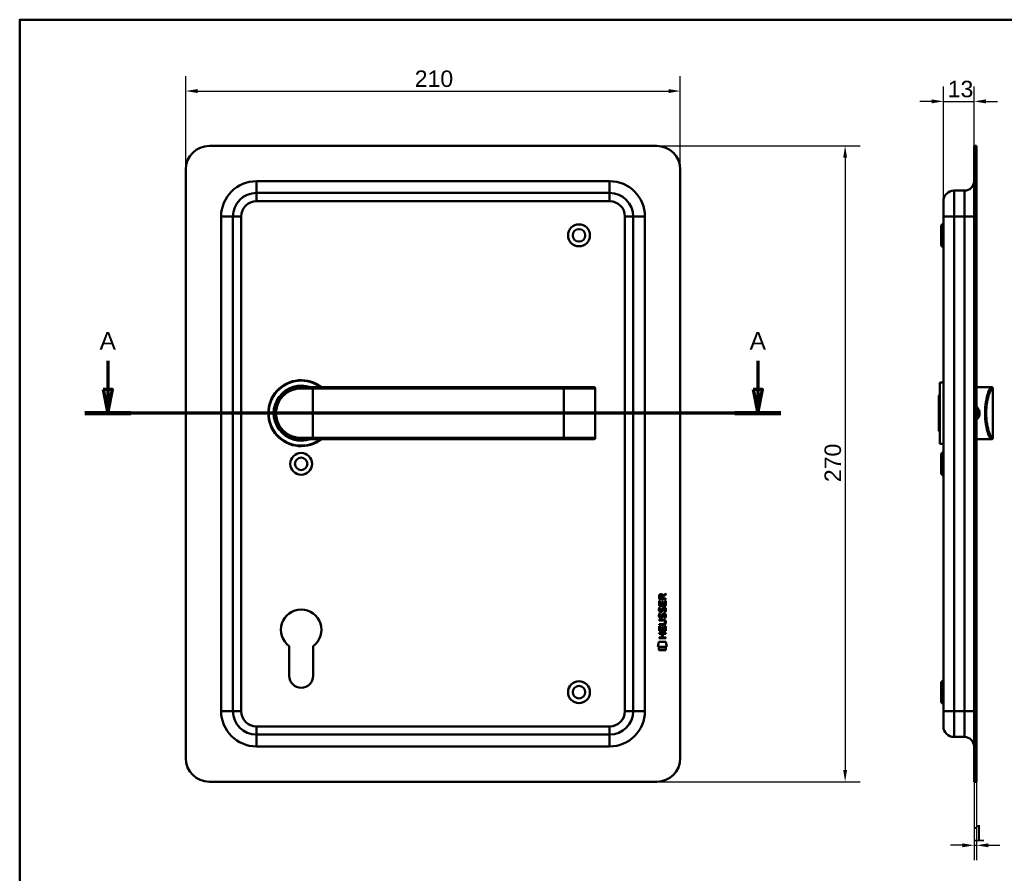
# Model space of a CAD drawing. Header units: millimetres. Extents: x 20 to 833, y 20 to 574.
# Tile 3 of 4: x 20 to 438, y 212 to 574. Entities that reach past the tile are written whole.
import ezdxf

# ---------------------------------------------------------------- set-up
doc = ezdxf.new("R2010")
doc.units = ezdxf.units.MM
doc.header["$LTSCALE"] = 2
for name, color, linetype, lineweight in [('Bemaßungen(DIN)', 7, 'Continuous', 25), ('Schnittansichtslinien(DIN)', 7, 'Continuous', 70), ('Sichtbare Kanten(DIN)', 7, 'Continuous', 50), ('Sichtbare tangentiale Kanten(DIN)', 7, 'Continuous', 50), ('Skizziergeometrie(DIN)', 7, 'Continuous', 50)]:
    doc.layers.add(name, color=color, linetype=linetype, lineweight=lineweight)
doc.styles.add('Aktuell-DINGroßer Text', font='arial.ttf')
doc.styles.add('STANDARD-DIN~0', font='arial.ttf')
doc.dimstyles.new('CAD-LAN', dxfattribs={"dimscale": 2, "dimtxt": 3.5, "dimasz": 2.5, "dimexe": 3.175, "dimexo": 0, "dimgap": 0.8, "dimtad": 1, "dimrnd": 1e-08, "dimtxsty": 'STANDARD-DIN~0', "dimcen": 0.09, "dimdle": 10, "dimclrd": 250, "dimclre": 250, "dimclrt": 250, "dimadec": 0, "dimazin": 2, "dimtfac": 1, "dimtmove": 0, "dimatfit": 3, "dimfxl": 1, "dimtolj": 1, "dimtzin": 0, "dimlwd": 25, "dimlwe": 25, "dimarcsym": 0})

# ---------------------------------------------------------------- blocks, each defined once
blk = doc.blocks.new('Ränder Standardrahmen')
at = {"layer": 'Skizziergeometrie(DIN)', "flags": 128}
blk.add_lwpolyline([(10, 10), (10, 287), (410, 287), (410, 10), (10, 10)], dxfattribs=at)
blk = doc.blocks.new('*D19')
at = {"layer": 'Bemaßungen(DIN)', "color": 250, "linetype": 'Continuous', "lineweight": 25, "true_color": 0x3f3f3f, "transparency": 16777216}
for p, q in [((412.31, 496.92), (412.31, 545.67)), ((425.31, 520.42), (425.31, 545.67)), ((407.31, 539.32), (402.31, 539.32)), ((412.31, 539.32), (425.31, 539.32)), ((430.31, 539.32), (435.31, 539.32))]:
    blk.add_line(p, q, dxfattribs=at)
at = {"layer": 'Bemaßungen(DIN)', "color": 250, "linetype": 'Continuous', "true_color": 0x3f3f3f, "transparency": 16777216}
for points in [[(407.31, 540.15), (407.31, 538.48), (412.31, 539.32)], [(430.31, 540.15), (430.31, 538.48), (425.31, 539.32)]]:
    blk.add_solid(points, dxfattribs=at)
at = {"layer": 'Defpoints', "color": 0, "linetype": 'Continuous', "transparency": 16777216}
for p in [(425.31, 539.32), (425.31, 520.42), (412.31, 496.92)]:
    blk.add_point(p, dxfattribs=at)
at = {"layer": 'Bemaßungen(DIN)', "color": 250, "linetype": 'Continuous', "lineweight": 25, "true_color": 0x3f3f3f, "transparency": 16777216, "insert": (414.12, 548.07), "char_height": 7, "attachment_point": 1, "style": 'STANDARD-DIN~0'}
blk.add_mtext('\\A1;13', dxfattribs=at)
blk = doc.blocks.new('*D20')
at = {"layer": 'Bemaßungen(DIN)', "color": 250, "linetype": 'Continuous', "lineweight": 25, "true_color": 0x3f3f3f, "transparency": 16777216}
for p, q in [((425.31, 250.42), (425.31, 217.07)), ((426.31, 250.42), (426.31, 217.07)), ((420.31, 223.42), (415.31, 223.42)), ((425.31, 223.42), (426.31, 223.42)), ((431.31, 223.42), (436.31, 223.42))]:
    blk.add_line(p, q, dxfattribs=at)
at = {"layer": 'Bemaßungen(DIN)', "color": 250, "linetype": 'Continuous', "true_color": 0x3f3f3f, "transparency": 16777216}
for points in [[(420.31, 224.25), (420.31, 222.59), (425.31, 223.42)], [(431.31, 224.25), (431.31, 222.59), (426.31, 223.42)]]:
    blk.add_solid(points, dxfattribs=at)
at = {"layer": 'Defpoints', "color": 0, "linetype": 'Continuous', "transparency": 16777216}
for p in [(425.31, 250.42), (426.31, 250.42), (426.31, 223.42)]:
    blk.add_point(p, dxfattribs=at)
at = {"layer": 'Bemaßungen(DIN)', "color": 250, "linetype": 'Continuous', "lineweight": 25, "true_color": 0x3f3f3f, "transparency": 16777216, "insert": (424.52, 232.05), "char_height": 7, "attachment_point": 1, "style": 'STANDARD-DIN~0'}
blk.add_mtext('\\A1;1', dxfattribs=at)
blk = doc.blocks.new('*D21')
at = {"layer": 'Bemaßungen(DIN)', "color": 250, "linetype": 'Continuous', "lineweight": 25, "true_color": 0x3f3f3f, "transparency": 16777216}
for p, q in [((90.55, 510.42), (90.55, 550.05)), ((300.55, 510.42), (300.55, 550.05)), ((95.55, 543.7), (295.55, 543.7))]:
    blk.add_line(p, q, dxfattribs=at)
at = {"layer": 'Bemaßungen(DIN)', "color": 250, "linetype": 'Continuous', "true_color": 0x3f3f3f, "transparency": 16777216}
for points in [[(95.55, 544.53), (95.55, 542.86), (90.55, 543.7)], [(295.55, 544.53), (295.55, 542.86), (300.55, 543.7)]]:
    blk.add_solid(points, dxfattribs=at)
at = {"layer": 'Defpoints', "color": 0, "linetype": 'Continuous', "transparency": 16777216}
for p in [(300.55, 543.7), (90.55, 510.42), (300.55, 510.42)]:
    blk.add_point(p, dxfattribs=at)
at = {"layer": 'Bemaßungen(DIN)', "color": 250, "linetype": 'Continuous', "lineweight": 25, "true_color": 0x3f3f3f, "transparency": 16777216, "insert": (187.77, 552.44), "char_height": 7, "attachment_point": 1, "style": 'STANDARD-DIN~0'}
blk.add_mtext('\\A1;210', dxfattribs=at)
blk = doc.blocks.new('*D22')
at = {"layer": 'Bemaßungen(DIN)', "color": 250, "linetype": 'Continuous', "lineweight": 25, "true_color": 0x3f3f3f, "transparency": 16777216}
for p, q in [((290.55, 520.42), (376.9, 520.42)), ((370.55, 515.42), (370.55, 255.42)), ((290.55, 250.42), (376.9, 250.42))]:
    blk.add_line(p, q, dxfattribs=at)
at = {"layer": 'Bemaßungen(DIN)', "color": 250, "linetype": 'Continuous', "true_color": 0x3f3f3f, "transparency": 16777216}
for points in [[(369.71, 515.42), (371.38, 515.42), (370.55, 520.42)], [(369.71, 255.42), (371.38, 255.42), (370.55, 250.42)]]:
    blk.add_solid(points, dxfattribs=at)
at = {"layer": 'Defpoints', "color": 0, "linetype": 'Continuous', "transparency": 16777216}
for p in [(290.55, 520.42), (290.55, 250.42), (370.55, 250.42)]:
    blk.add_point(p, dxfattribs=at)
at = {"layer": 'Bemaßungen(DIN)', "color": 250, "linetype": 'Continuous', "lineweight": 25, "true_color": 0x3f3f3f, "transparency": 16777216, "insert": (361.8, 377.64), "char_height": 7, "attachment_point": 1, "rotation": 90, "style": 'STANDARD-DIN~0'}
blk.add_mtext('\\A1;270', dxfattribs=at)
blk = doc.blocks.new('2DTransSchnitt0')
at = {"layer": 'Schnittansichtslinien(DIN)', "linetype": 'Continuous'}
for p, q in [((28.71, 214.58), (28.71, 208.46)), ((166.75, 214.58), (166.75, 208.46)), ((27.71, 208.46), (28.71, 203.46)), ((29.71, 208.46), (27.71, 208.46)), ((28.71, 208.46), (28.71, 203.46)), ((28.71, 203.46), (29.71, 208.46)), ((165.75, 208.46), (166.75, 203.46)), ((167.75, 208.46), (165.75, 208.46)), ((166.75, 208.46), (166.75, 203.46)), ((166.75, 203.46), (167.75, 208.46)), ((171.62, 203.46), (23.84, 203.46))]:
    blk.add_line(p, q, dxfattribs=at)
at = {"layer": 'Schnittansichtslinien(DIN)', "linetype": 'Continuous', "lineweight": 140}
for p, q in [((33.58, 203.46), (23.84, 203.46)), ((171.62, 203.46), (161.88, 203.46))]:
    blk.add_line(p, q, dxfattribs=at)
at = {"layer": 'Schnittansichtslinien(DIN)', "linetype": 'Continuous', "flags": 128}
for points in [[(27.71, 208.46), (28.71, 203.46), (29.71, 208.46), (27.71, 208.46)], [(165.75, 208.46), (166.75, 203.46), (167.75, 208.46), (165.75, 208.46)]]:
    blk.add_lwpolyline(points, dxfattribs=at)
at = {"layer": 'Schnittansichtslinien(DIN)'}
for points in [[(27.71, 208.46), (28.71, 203.46), (29.71, 208.46), (27.71, 208.46)], [(165.75, 208.46), (166.75, 203.46), (167.75, 208.46), (165.75, 208.46)]]:
    blk.add_solid(points, dxfattribs=at)
at = {"layer": 'Schnittansichtslinien(DIN)', "char_height": 3.73, "attachment_point": 7, "style": 'Aktuell-DINGroßer Text'}
for insert in [(26.96, 216.96), (164.99, 216.96)]:
    blk.add_mtext('A', dxfattribs=dict(at, insert=insert))

msp = doc.modelspace()

# ---------------------------------------------------------------- linework, layer by layer
at = {"layer": 'Sichtbare Kanten(DIN)'}
for p, q in [((290.548, 520.42), (100.548, 520.42)), ((426.306, 520.42), (425.306, 520.42)), ((425.306, 510.42), (425.306, 520.42)), ((426.306, 520.42), (426.306, 510.42)), ((90.548, 510.42), (90.548, 260.42)), ((300.548, 260.42), (300.548, 510.42)), ((425.306, 510.42), (425.306, 260.42)), ((426.306, 510.42), (426.306, 260.42)), ((270.548, 500.42), (120.548, 500.42)), ((421.306, 501.42), (416.806, 501.42)), ((412.306, 490.42), (412.306, 496.92)), ((110.548, 490.42), (110.548, 280.42)), ((280.548, 280.42), (280.548, 490.42)), ((412.306, 490.42), (412.306, 280.42)), ((411.306, 486.67), (412.306, 487.67)), ((411.306, 478.17), (411.306, 486.67)), ((411.306, 478.17), (412.306, 477.17)), ((410.806, 419.92), (410.806, 393.92)), ((410.806, 419.92), (412.306, 419.92)), ((138.932, 417.903), (138.932, 417.903)), ((139.548, 417.92), (144.548, 417.92)), ((251.048, 417.92), (144.548, 417.92)), ((263.922, 417.92), (251.048, 417.92)), ((263.922, 417.92), (263.942, 417.92)), ((264.442, 396.42), (264.442, 417.42)), ((410.306, 414.42), (410.806, 414.92)), ((410.306, 399.42), (410.306, 414.42)), ((426.306, 417.92), (430.806, 417.92)), ((430.806, 417.92), (432.519, 417.92)), ((432.519, 417.92), (432.806, 417.92)), ((433.306, 396.42), (433.306, 417.42)), ((410.306, 399.42), (410.806, 398.92)), ((144.548, 395.92), (139.548, 395.92)), ((144.548, 395.92), (251.048, 395.92)), ((251.048, 395.92), (263.922, 395.92)), ((263.942, 395.92), (263.922, 395.92)), ((410.806, 393.92), (412.306, 393.92)), ((426.306, 395.92), (430.806, 395.92)), ((430.806, 395.92), (432.519, 395.92)), ((432.806, 395.92), (432.519, 395.92)), ((411.306, 389.67), (412.306, 390.67)), ((411.306, 381.17), (411.306, 389.67)), ((411.306, 381.17), (412.306, 380.17)), ((291.528, 325.177), (291.529, 327.181)), ((291.529, 327.181), (291.878, 327.181)), ((291.53, 327.907), (291.532, 329.22)), ((294.388, 327.905), (291.53, 327.907)), ((291.878, 327.181), (291.876, 325.554)), ((291.881, 329.177), (291.88, 328.288)), ((291.88, 328.288), (292.897, 328.287)), ((292.771, 325.553), (292.772, 327)), ((292.772, 327), (293.121, 326.999)), ((292.897, 328.287), (292.898, 329.176)), ((293.121, 326.999), (293.119, 325.553)), ((293.195, 329.537), (294.39, 330.327)), ((293.248, 329.138), (293.247, 328.287)), ((293.247, 328.287), (294.389, 328.286)), ((294.39, 329.893), (293.248, 329.138)), ((294.038, 325.552), (294.039, 327.199)), ((294.039, 327.199), (294.388, 327.199)), ((294.388, 327.199), (294.386, 325.174)), ((294.389, 328.286), (294.388, 327.905)), ((294.39, 330.327), (294.39, 329.893)), ((294.386, 325.174), (291.528, 325.177)), ((291.699, 324.403), (292.038, 324.303)), ((291.876, 325.554), (292.771, 325.553)), ((291.896, 323.071), (291.903, 323.054)), ((292.58, 322.974), (292.591, 322.99)), ((293.119, 325.553), (294.038, 325.552)), ((293.628, 324.1), (293.616, 324.1)), ((291.523, 318.949), (291.523, 319.326)), ((291.523, 319.326), (293.169, 319.325)), ((293.192, 318.948), (291.523, 318.949)), ((291.697, 321.856), (292.036, 321.756)), ((291.894, 320.525), (291.901, 320.507)), ((292.578, 320.427), (292.589, 320.444)), ((293.626, 321.553), (293.614, 321.553)), ((294.072, 318.163), (294.072, 318.172)), ((291.517, 313.269), (291.517, 313.646)), ((291.517, 313.646), (294.376, 313.643)), ((291.519, 314.439), (291.521, 316.443)), ((294.378, 314.437), (291.519, 314.439)), ((291.521, 317.014), (291.521, 317.391)), ((291.521, 317.391), (293.191, 317.39)), ((293.167, 317.013), (291.521, 317.014)), ((291.521, 316.443), (291.869, 316.443)), ((291.869, 316.443), (291.868, 314.816)), ((291.868, 314.816), (292.763, 314.815)), ((292.763, 314.815), (292.764, 316.262)), ((292.764, 316.262), (293.112, 316.262)), ((293.112, 316.262), (293.111, 314.815)), ((293.111, 314.815), (294.03, 314.814)), ((294.03, 314.814), (294.031, 316.461)), ((294.031, 316.461), (294.379, 316.461)), ((294.376, 313.643), (294.376, 313.266)), ((294.379, 316.461), (294.378, 314.437)), ((290.984, 307.757), (291.443, 309.89)), ((291.443, 309.89), (294.449, 309.887)), ((291.515, 311.334), (291.516, 311.711)), ((294.374, 311.332), (291.515, 311.334)), ((291.516, 311.711), (292.759, 311.71)), ((292.76, 313.268), (291.517, 313.269)), ((292.759, 311.71), (292.76, 313.268)), ((293.116, 313.267), (293.115, 311.71)), ((293.115, 311.71), (294.374, 311.709)), ((294.376, 313.266), (293.116, 313.267)), ((294.374, 311.709), (294.374, 311.332)), ((294.449, 309.887), (294.899, 307.754)), ((134.448, 295.42), (134.448, 307.996)), ((144.648, 307.996), (144.648, 295.42)), ((294.899, 307.754), (290.984, 307.757)), ((291.443, 306.329), (291.444, 307.471)), ((294.44, 306.327), (291.443, 306.329)), ((291.444, 307.471), (294.441, 307.469)), ((294.441, 307.469), (294.44, 306.327)), ((411.306, 292.67), (412.306, 293.67)), ((411.306, 284.17), (411.306, 292.67)), ((411.306, 284.17), (412.306, 283.17)), ((412.306, 273.92), (412.306, 280.42)), ((120.548, 270.42), (270.548, 270.42)), ((421.306, 269.42), (416.806, 269.42)), ((425.306, 250.42), (425.306, 260.42)), ((426.306, 260.42), (426.306, 250.42)), ((100.548, 250.42), (290.548, 250.42)), ((425.306, 250.42), (426.306, 250.42))]:
    msp.add_line(p, q, dxfattribs=at)
for centre, radius in [((257.548, 482.42), 4.65), ((257.548, 482.42), 2.65), ((139.548, 385.42), 4.65), ((139.548, 385.42), 2.65), ((257.548, 288.42), 4.65), ((257.548, 288.42), 2.65)]:
    msp.add_circle(centre, radius, dxfattribs=at)
for centre, radius, start, end in [((100.548, 510.42), 10, 90, 180), ((290.548, 510.42), 10, 0, 90), ((421.306, 505.42), 4, 270, 0), ((120.548, 490.42), 10, 90, 180), ((270.548, 490.42), 10, 0, 90), ((416.806, 496.92), 4.5, 90, 180), ((139.548, 406.92), 14, 51.78679, 308.21321), ((139.548, 406.92), 13.8, 52.8542, 307.1458), ((139.548, 406.92), 11.7, 70.08028, 289.91972), ((139.548, 406.92), 11.6, 71.49137, 288.50863), ((139.548, 406.92), 11.5, 73.04257, 286.95743), ((139.548, 406.92), 11.3, 76.76803, 283.23197), ((127.225, 419.619), 8.678, 339.58557, 339.58805), ((127.225, 419.619), 8.678, 343.58855, 343.59762), ((137.317, 417.029), 0.85, 144.22686, 144.41082), ((137.317, 417.029), 0.85, 60.5317, 60.67321), ((263.942, 417.42), 0.5, 0, 90), ((432.806, 417.42), 0.5, 0, 90), ((263.942, 396.42), 0.5, 270, 0), ((432.806, 396.42), 0.5, 270, 0), ((139.548, 314.92), 8.6, 306.37184, 233.62816), ((139.548, 295.42), 5.1, 180, 0), ((120.548, 280.42), 10, 180, 270), ((270.548, 280.42), 10, 270, 0), ((416.806, 273.92), 4.5, 180, 270), ((421.306, 265.42), 4, 0, 90), ((100.548, 260.42), 10, 180, 270), ((290.548, 260.42), 10, 270, 0)]:
    msp.add_arc(centre, radius, start, end, dxfattribs=at)
for centre, major_axis, ratio, start_param, end_param in [((293.059, 328.404), (0.976, -1.274), 0.5180415, 2.7627686, 3.7355131), ((291.666, 328.323), (-1.242, -1.64), 0.5994938, 2.7365723, 3.5673799), ((293.162, 326.182), (-1.103, -3.296), 0.2312948, 5.9540546, 6.015014), ((292.641, 323.865), (-0.574, -1.004), 0.5438409, 5.8950231, 6.3553168), ((292.521, 322.998), (-0.098, -0.139), 0.3641716, 1.3429, 1.6509781), ((292.968, 322.413), (-0.839, -1.642), 0.4591024, 2.8345951, 3.3559829), ((293.246, 323.882), (-1.192, -3.54), 0.2215161, 5.9678979, 6.0270389), ((292.647, 321.327), (-0.583, -1.012), 0.541605, 5.8985019, 6.3563332), ((292.519, 320.452), (-0.098, -0.139), 0.3641716, 1.3429, 1.6509781), ((289.352, 321.695), (4.808, -4.323), 0.3742014, 5.888113, 6.6064523), ((289.348, 314.651), (4.814, 4.313), 0.3742661, 5.9599282, 6.6783921), ((270.639, 338), (23.266, -20.361), 0.1371339, 6.127502, 6.402435), ((292.968, 319.869), (-0.838, -1.64), 0.4594521, 2.8344186, 3.3561114)]:
    msp.add_ellipse(centre, major_axis=major_axis, ratio=ratio, start_param=start_param, end_param=end_param, dxfattribs=at)
for points, knots in [([(139.548, 417.92), (137.891, 417.92), (136.249, 417.54), (134.776, 416.831), (133.303, 416.122), (131.999, 415.086), (130.973, 413.81), (129.948, 412.534), (129.205, 411.016), (128.831, 409.398), (128.457, 407.779), (128.457, 406.059), (128.831, 404.442), (129.205, 402.825), (129.948, 401.307), (130.973, 400.031), (131.998, 398.755), (133.302, 397.719), (134.775, 397.01), (136.248, 396.3), (137.891, 395.92), (139.548, 395.92)], [-3.3432814, -3.3432814, -3.3432814, -3.3432814, -2.8656698, -2.8656698, -2.8656698, -2.3880581, -2.3880581, -2.3880581, -1.9104465, -1.9104465, -1.9104465, -1.4328349, -1.4328349, -1.4328349, -0.9552233, -0.9552233, -0.9552233, -0.4776116, -0.4776116, -0.4776116, 0, 0, 0, 0]), ([(426.304, 409.155), (426.76, 408.744), (427.091, 408.195), (427.23, 407.593), (427.331, 407.155), (427.331, 406.689), (427.231, 406.25), (427.13, 405.81), (426.929, 405.397), (426.651, 405.049), (426.547, 404.918), (426.431, 404.796), (426.306, 404.684)], [3.41810711, 3.41810711, 3.41810711, 3.41810711, 3.62583349, 3.62583349, 3.62583349, 3.77690989, 3.77690989, 3.77690989, 3.92798628, 3.92798628, 3.92798628, 3.98481417, 3.98481417, 3.98481417, 3.98481417]), ([(426.306, 404.125), (426.541, 404.305), (427.113, 404.876), (427.694, 406.111), (427.697, 408.048), (426.939, 409.224), (426.306, 409.714)], [-1.90104539, -1.90104539, -1.90104539, -1.90104539, -1.81291674, -1.66184035, -1.51076395, -1.27193278, -1.27193278, -1.27193278, -1.27193278]), ([(294.072, 318.172), (294.072, 318.219), (294.07, 318.266), (294.054, 318.401), (294.031, 318.489), (293.957, 318.64), (293.911, 318.701), (293.791, 318.807), (293.72, 318.847), (293.503, 318.93), (293.343, 318.948), (293.192, 318.948)], [0, 0, 0, 0, 0.01400423, 0.01400423, 0.0408947, 0.0408947, 0.06439039, 0.06439039, 0.08887549, 0.08887549, 0.13413559, 0.13413559, 0.13413559, 0.13413559])]:
    msp.add_open_spline(points, degree=3, knots=knots, dxfattribs=at)
for points in [[(291.532, 329.22), (291.546, 329.662), (291.778, 330.124), (292.391, 330.124)], [(292.898, 329.176), (292.898, 329.449), (292.811, 329.774), (292.396, 329.775)], [(291.576, 322.924), (291.485, 323.165), (291.456, 323.398), (291.498, 323.727)], [(291.498, 323.727), (291.516, 323.866), (291.558, 324.073), (291.628, 324.246)], [(292.135, 322.464), (291.912, 322.497), (291.682, 322.642), (291.576, 322.924)], [(291.628, 324.246), (291.648, 324.295), (291.699, 324.403), (291.699, 324.403)], [(291.883, 323.838), (291.819, 323.586), (291.813, 323.361), (291.871, 323.145)], [(292.038, 324.303), (292.038, 324.303), (291.918, 323.976), (291.883, 323.838)], [(292.108, 322.841), (292.255, 322.781), (292.443, 322.817), (292.549, 322.932)], [(292.29, 322.451), (292.189, 322.452), (292.168, 322.459), (292.135, 322.464)], [(292.918, 322.816), (292.802, 322.606), (292.607, 322.447), (292.29, 322.451)], [(292.591, 322.99), (292.659, 323.1), (292.716, 323.264), (292.771, 323.509)], [(292.771, 323.509), (292.855, 323.877), (292.957, 324.088), (293.099, 324.255)], [(293.11, 323.358), (293.056, 323.118), (292.994, 322.953), (292.918, 322.816)], [(293.099, 324.255), (293.191, 324.366), (293.322, 324.438), (293.501, 324.462)], [(293.159, 323.557), (293.151, 323.527), (293.111, 323.361), (293.11, 323.358)], [(293.345, 323.982), (293.274, 323.893), (293.214, 323.755), (293.159, 323.557)], [(293.616, 324.1), (293.495, 324.1), (293.419, 324.067), (293.345, 323.982)], [(293.501, 324.462), (293.789, 324.5), (294.072, 324.4), (294.265, 324.084)], [(293.82, 322.517), (293.82, 322.517), (293.975, 322.771), (294.034, 323.056)], [(294.189, 322.43), (294.168, 322.435), (293.82, 322.517), (293.82, 322.517)], [(294.034, 323.056), (294.103, 323.389), (294.102, 323.665), (293.996, 323.862)], [(294.413, 323.149), (294.384, 322.818), (294.226, 322.488), (294.189, 322.43)], [(294.265, 324.084), (294.375, 323.903), (294.429, 323.684), (294.429, 323.414)], [(294.429, 323.414), (294.429, 323.329), (294.422, 323.244), (294.413, 323.149)], [(291.574, 320.378), (291.483, 320.619), (291.454, 320.852), (291.496, 321.18)], [(291.496, 321.18), (291.514, 321.319), (291.556, 321.526), (291.626, 321.699)], [(292.133, 319.917), (291.91, 319.95), (291.68, 320.096), (291.574, 320.378)], [(291.626, 321.699), (291.646, 321.749), (291.697, 321.856), (291.697, 321.856)], [(291.881, 321.292), (291.817, 321.039), (291.811, 320.815), (291.869, 320.599)], [(292.036, 321.756), (292.036, 321.756), (291.916, 321.429), (291.881, 321.292)], [(292.106, 320.295), (292.253, 320.235), (292.441, 320.271), (292.547, 320.385)], [(292.288, 319.904), (292.187, 319.906), (292.166, 319.912), (292.133, 319.917)], [(292.916, 320.269), (292.8, 320.059), (292.605, 319.9), (292.288, 319.904)], [(292.589, 320.444), (292.657, 320.553), (292.714, 320.717), (292.769, 320.962)], [(292.769, 320.962), (292.853, 321.33), (292.955, 321.541), (293.096, 321.709)], [(293.108, 320.812), (293.054, 320.572), (292.992, 320.407), (292.916, 320.269)], [(293.096, 321.709), (293.189, 321.819), (293.32, 321.891), (293.499, 321.915)], [(293.157, 321.01), (293.149, 320.98), (293.109, 320.814), (293.108, 320.812)], [(293.343, 321.435), (293.272, 321.347), (293.212, 321.209), (293.157, 321.01)], [(293.614, 321.553), (293.493, 321.553), (293.417, 321.521), (293.343, 321.435)], [(293.499, 321.915), (293.787, 321.954), (294.07, 321.854), (294.263, 321.537)], [(293.818, 319.971), (293.818, 319.971), (293.973, 320.225), (294.032, 320.509)], [(294.187, 319.884), (294.166, 319.888), (293.818, 319.971), (293.818, 319.971)], [(294.032, 320.509), (294.101, 320.842), (294.1, 321.118), (293.994, 321.316)], [(294.411, 320.602), (294.382, 320.271), (294.224, 319.941), (294.187, 319.884)], [(294.263, 321.537), (294.373, 321.356), (294.427, 321.137), (294.427, 320.868)], [(294.427, 320.868), (294.427, 320.783), (294.42, 320.697), (294.411, 320.602)]]:
    msp.add_open_spline(points, degree=3, dxfattribs=at)
at = {"layer": 'Sichtbare tangentiale Kanten(DIN)'}
for p, q in [((425.306, 510.42), (426.306, 510.42)), ((120.548, 505.42), (270.548, 505.42)), ((120.548, 505.42), (120.548, 500.42)), ((270.548, 505.42), (270.548, 500.42)), ((120.548, 496.92), (120.548, 500.42)), ((270.548, 496.92), (270.548, 500.42)), ((416.806, 501.42), (416.806, 490.42)), ((421.306, 490.42), (421.306, 501.42)), ((270.548, 496.92), (120.548, 496.92)), ((105.548, 280.42), (105.548, 490.42)), ((105.548, 490.42), (110.548, 490.42)), ((114.048, 490.42), (110.548, 490.42)), ((114.048, 490.42), (114.048, 280.42)), ((277.048, 490.42), (280.548, 490.42)), ((277.048, 280.42), (277.048, 490.42)), ((285.548, 490.42), (280.548, 490.42)), ((285.548, 490.42), (285.548, 280.42)), ((416.806, 490.42), (412.306, 490.42)), ((421.306, 490.42), (416.806, 490.42)), ((416.806, 280.42), (416.806, 490.42)), ((421.306, 490.42), (421.306, 280.42)), ((421.306, 490.42), (425.306, 490.42)), ((144.548, 417.42), (139.491, 417.42)), ((144.548, 417.92), (144.548, 417.42)), ((144.548, 417.42), (251.048, 417.42)), ((144.548, 396.42), (144.548, 417.42)), ((251.048, 417.92), (251.048, 417.42)), ((251.048, 396.42), (251.048, 417.42)), ((251.048, 417.42), (264.403, 417.42)), ((264.403, 417.42), (264.403, 396.42)), ((264.442, 417.42), (264.403, 417.42)), ((433.306, 417.42), (433.016, 417.42)), ((139.491, 396.42), (144.548, 396.42)), ((251.048, 396.42), (144.548, 396.42)), ((144.548, 395.92), (144.548, 396.42)), ((251.048, 395.92), (251.048, 396.42)), ((264.403, 396.42), (251.048, 396.42)), ((264.403, 396.42), (264.442, 396.42)), ((433.016, 396.42), (433.306, 396.42)), ((105.548, 280.42), (110.548, 280.42)), ((114.048, 280.42), (110.548, 280.42)), ((277.048, 280.42), (280.548, 280.42)), ((285.548, 280.42), (280.548, 280.42)), ((416.806, 280.42), (412.306, 280.42)), ((416.806, 280.42), (416.806, 269.42)), ((421.306, 280.42), (416.806, 280.42)), ((421.306, 269.42), (421.306, 280.42)), ((421.306, 280.42), (425.306, 280.42)), ((120.548, 270.42), (120.548, 273.92)), ((120.548, 273.92), (270.548, 273.92)), ((270.548, 273.92), (270.548, 270.42)), ((120.548, 270.42), (120.548, 265.42)), ((270.548, 265.42), (270.548, 270.42)), ((270.548, 265.42), (120.548, 265.42)), ((426.306, 260.42), (425.306, 260.42))]:
    msp.add_line(p, q, dxfattribs=at)
for centre, radius, start, end in [((120.548, 490.42), 15, 90, 180), ((270.548, 490.42), 15, 0, 90), ((120.548, 490.42), 6.5, 90, 180), ((270.548, 490.42), 6.5, 0, 90), ((120.548, 280.42), 15, 180, 270), ((120.548, 280.42), 6.5, 180, 270), ((270.548, 280.42), 6.5, 270, 0), ((270.548, 280.42), 15, 270, 0)]:
    msp.add_arc(centre, radius, start, end, dxfattribs=at)
for centre, major_axis, ratio, start_param, end_param in [((139.548, 417.42), (0, 0.5), 0.1145038, 0, 1.5707963), ((263.922, 417.42), (0, 0.5), 0.9612617, 4.712389, 6.2831853), ((432.519, 417.42), (0, 0.5), 0.9934228, 4.712389, 6.2831853), ((139.548, 396.42), (0, -0.5), 0.1145038, 4.712389, 6.2831853), ((263.922, 396.42), (0, -0.5), 0.9612617, 0, 1.5707963), ((432.519, 396.42), (0, -0.5), 0.9934228, 0, 1.5707963)]:
    msp.add_ellipse(centre, major_axis=major_axis, ratio=ratio, start_param=start_param, end_param=end_param, dxfattribs=at)
for points, knots in [([(139.491, 396.42), (137.891, 396.42), (136.305, 396.784), (134.883, 397.461), (133.461, 398.137), (132.201, 399.126), (131.212, 400.344), (130.222, 401.562), (129.501, 403.01), (129.142, 404.554), (128.782, 406.099), (128.783, 407.74), (129.143, 409.285), (129.503, 410.83), (130.223, 412.279), (131.212, 413.497), (132.201, 414.716), (133.461, 415.704), (134.883, 416.38), (136.306, 417.056), (137.891, 417.42), (139.491, 417.42)], [0, 0, 0, 0, 0.4776116, 0.4776116, 0.4776116, 0.9552233, 0.9552233, 0.9552233, 1.4328349, 1.4328349, 1.4328349, 1.9104465, 1.9104465, 1.9104465, 2.3880581, 2.3880581, 2.3880581, 2.8656698, 2.8656698, 2.8656698, 3.3432814, 3.3432814, 3.3432814, 3.3432814]), ([(432.519, 417.92), (432.337, 417.92), (432.063, 417.54), (431.748, 416.831), (431.433, 416.122), (431.078, 415.086), (430.768, 413.81), (430.459, 412.534), (430.196, 411.016), (430.064, 409.398), (429.932, 407.779), (429.931, 406.059), (430.063, 404.442), (430.194, 402.825), (430.458, 401.307), (430.768, 400.031), (431.078, 398.755), (431.433, 397.719), (431.748, 397.01), (432.063, 396.3), (432.337, 395.92), (432.519, 395.92)], [-3.3432814, -3.3432814, -3.3432814, -3.3432814, -2.8656698, -2.8656698, -2.8656698, -2.3880581, -2.3880581, -2.3880581, -1.9104465, -1.9104465, -1.9104465, -1.4328349, -1.4328349, -1.4328349, -0.9552233, -0.9552233, -0.9552233, -0.4776116, -0.4776116, -0.4776116, 0, 0, 0, 0]), ([(433.016, 396.42), (432.832, 396.42), (432.555, 396.784), (432.236, 397.461), (431.917, 398.137), (431.558, 399.126), (431.245, 400.344), (430.931, 401.562), (430.666, 403.01), (430.532, 404.554), (430.398, 406.099), (430.399, 407.74), (430.533, 409.285), (430.667, 410.83), (430.932, 412.279), (431.245, 413.497), (431.558, 414.716), (431.917, 415.704), (432.236, 416.38), (432.555, 417.056), (432.832, 417.42), (433.016, 417.42)], [0, 0, 0, 0, 0.4776116, 0.4776116, 0.4776116, 0.9552233, 0.9552233, 0.9552233, 1.4328349, 1.4328349, 1.4328349, 1.9104465, 1.9104465, 1.9104465, 2.3880581, 2.3880581, 2.3880581, 2.8656698, 2.8656698, 2.8656698, 3.3432814, 3.3432814, 3.3432814, 3.3432814])]:
    msp.add_open_spline(points, degree=3, knots=knots, dxfattribs=at)

# ---------------------------------------------------------------- block references
at = {"xscale": 2, "yscale": 2, "zscale": 2}
msp.add_blockref('Ränder Standardrahmen', (0, 0), dxfattribs=at)
at = {"layer": 'Schnittansichtslinien(DIN)', "xscale": 2, "yscale": 2, "zscale": 2}
msp.add_blockref('2DTransSchnitt0', (0, 0), dxfattribs=at)

# ---------------------------------------------------------------- dimensions: what is measured, and where the dimension line sits
at = {"layer": 'Bemaßungen(DIN)', "color": 250, "linetype": 'Continuous', "lineweight": 25, "true_color": 0x3f3f3f}
for base, p1, p2, angle, override, picture, middle in [((300.548, 543.697), (90.548, 510.42), (300.548, 510.42), 180, {"dimgap": 0.8, "dimdec": 2, "dimtol": 0, "dimlim": 0, "dimtp": 0, "dimtm": 0, "dimtdec": 2, "dimtofl": 0, "dimatfit": 1}, '*D21', (195.548, 543.697)), ((425.306, 539.317), (412.306, 496.92), (425.306, 520.42), 180, {"dimgap": 0.8, "dimdec": 2, "dimtol": 0, "dimlim": 0, "dimtp": 0, "dimtm": 0, "dimtdec": 2, "dimtofl": 1, "dimatfit": 1}, '*D19', (418.806, 539.317)), ((370.548, 250.42), (290.548, 520.42), (290.548, 250.42), 90, {"dimgap": 0.8, "dimdec": 2, "dimtol": 0, "dimlim": 0, "dimtp": 0, "dimtm": 0, "dimtdec": 2, "dimtofl": 0, "dimatfit": 1}, '*D22', (370.548, 385.42)), ((426.306, 223.42), (425.306, 250.42), (426.306, 250.42), 180, {"dimgap": 0.8, "dimdec": 2, "dimtol": 0, "dimlim": 0, "dimtp": 0, "dimtm": 0, "dimtdec": 2, "dimtofl": 1, "dimatfit": 1}, '*D20', (425.806, 223.42))]:
    dim = msp.add_linear_dim(base=base, p1=p1, p2=p2, angle=angle, dimstyle='CAD-LAN', override=override, dxfattribs=at)
    dim.commit()
    dim.dimension.update_dxf_attribs({"geometry": picture, "text_midpoint": middle, "dimtype": 160})

doc.saveas('drawing.dxf')
